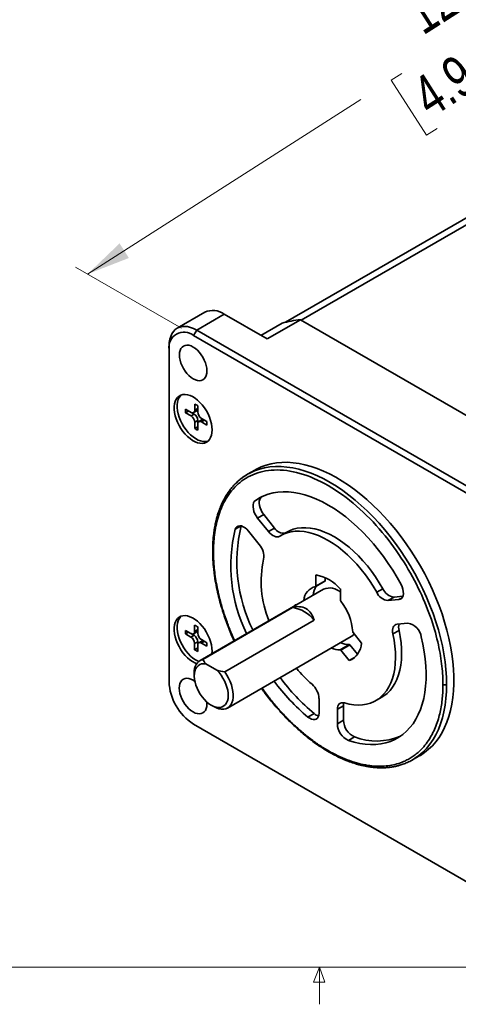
# Model space of a CAD drawing. Header units: millimetres. Extents: x 11 to 421, y 5 to 275.
# Tile 13 of 20: x 199 to 224, y 8 to 65. Entities that reach past the tile are written whole.
import ezdxf

# ---------------------------------------------------------------- set-up
doc = ezdxf.new("R2010")
doc.units = ezdxf.units.MM
doc.styles.add('SLDTEXTSTYLE0', font='TXT', dxfattribs={"width": 0.75})
doc.dimstyles.new('SLDDIMSTYLE5', dxfattribs={"dimtxt": 2.38125, "dimasz": 3, "dimexe": 0, "dimexo": 0.0625, "dimgap": 0.595313, "dimtad": 0, "dimdec": 0, "dimlfac": 2, "dimrnd": 1e-09, "dimzin": 12, "dimdsep": 46, "dimtxsty": 'SLDTEXTSTYLE0', "dimsah": 1, "dimcen": 0.09, "dimadec": 0, "dimazin": 3, "dimtfac": 1, "dimtdec": 0, "dimtofl": 0, "dimtmove": 0, "dimatfit": 3, "dimfxl": 1, "dimfrac": 2, "dimtolj": 1, "dimtzin": 12, "dimarcsym": 0})

# ---------------------------------------------------------------- blocks, each defined once
blk = doc.blocks.new('_D_9')
at = {"color": 7, "linetype": 'Continuous', "lineweight": 0}
for p, q in [((254.543, 73.907), (246.197, 78.728)), ((246.904, 78.319), (231.21, 68.295)), ((228.842, 66.783), (229.452, 67.173)), ((229.452, 67.173), (231.489, 63.984)), ((231.489, 63.984), (230.878, 63.594)), ((220.688, 61.575), (220.078, 61.186)), ((220.078, 61.186), (222.114, 57.997)), ((202.533, 49.98), (218.32, 60.063)), ((222.114, 57.997), (222.725, 58.387)), ((207.952, 46.85), (201.826, 50.388))]:
    blk.add_line(p, q, dxfattribs=at)
at = {"color": 7, "linetype": 'Continuous', "lineweight": 18}
for points in [[(246.904, 78.319), (244.517, 77.388), (245.055, 76.545)], [(202.533, 49.98), (204.92, 50.911), (204.382, 51.754)]]:
    blk.add_solid(points, dxfattribs=at)
at = {"color": 7, "linetype": 'Continuous', "lineweight": 18, "char_height": 2.3813, "attachment_point": 1, "rotation": 32.5656, "style": 'SLDTEXTSTYLE0'}
for s, insert in [('126', (220.629, 65.753)), ('4.9479', (221.072, 60.974))]:
    blk.add_mtext(s, dxfattribs=dict(at, insert=insert))

msp = doc.modelspace()

# ---------------------------------------------------------------- linework, layer by layer
at = {"color": 7, "linetype": 'Continuous', "lineweight": 35}
for p, q in [((233.036, 58.207), (213.966, 47.198)), ((234.071, 58.405), (214.873, 47.322)), ((230.72, 56.871), (213.962, 47.197)), ((209.301, 47.777), (207.71, 46.859)), ((208.836, 46.747), (210.427, 47.666)), ((210.427, 47.666), (212.901, 46.236)), ((212.901, 46.236), (214.828, 47.348)), ((214.828, 47.348), (226.495, 40.609)), ((208.659, 46.441), (208.836, 46.747)), ((208.836, 46.747), (225.453, 37.148)), ((213.767, 47.145), (212.548, 46.441)), ((225.276, 36.842), (208.659, 46.441)), ((207.239, 26.644), (207.244, 45.829)), ((207.244, 45.625), (207.239, 26.44)), ((207.244, 45.625), (207.244, 45.829)), ((208.197, 42.176), (208.509, 41.996)), ((208.721, 42.118), (208.721, 42.478)), ((208.721, 42.118), (208.898, 42.22)), ((208.898, 42.376), (208.898, 42.016)), ((208.898, 42.22), (208.898, 42.376)), ((208.197, 41.972), (208.374, 42.074)), ((208.509, 41.792), (208.197, 41.972)), ((208.509, 41.792), (208.686, 41.894)), ((208.686, 41.894), (208.512, 41.994)), ((208.659, 41.981), (208.836, 42.083)), ((208.898, 41.526), (208.721, 41.424)), ((208.898, 41.166), (208.898, 41.526)), ((209.137, 41.562), (208.96, 41.459)), ((209.11, 41.649), (209.422, 41.469)), ((208.721, 41.064), (208.721, 41.424)), ((208.721, 41.064), (208.898, 41.166)), ((208.898, 41.322), (208.898, 40.962)), ((209.422, 41.264), (209.11, 41.445)), ((212.202, 38.665), (211.778, 38.42)), ((212.581, 37.11), (212.227, 36.906)), ((212.581, 37.11), (212.615, 37.134)), ((212.356, 35.892), (212.71, 36.096)), ((212.984, 35.11), (212.356, 35.892)), ((213.338, 35.314), (212.71, 36.096)), ((212.984, 35.11), (213.338, 35.314)), ((211.826, 35.137), (212.454, 34.356)), ((214.038, 35.077), (213.684, 34.873)), ((215.727, 31.956), (215.727, 32.61)), ((216.257, 32.262), (216.257, 32.448)), ((215.717, 31.933), (216.247, 32.239)), ((215.727, 31.956), (216.257, 32.262)), ((216.17, 31.791), (209.029, 27.668)), ((217.141, 31.793), (217.141, 31.139)), ((219.591, 31.808), (219.238, 31.604)), ((219.885, 31.124), (220.238, 31.328)), ((220.238, 31.328), (220.749, 31.373)), ((214.363, 30.715), (209.191, 27.729)), ((214.511, 30.882), (214.611, 30.89)), ((214.517, 30.837), (214.511, 30.882)), ((220.513, 31.18), (219.885, 31.124)), ((208.718, 29.341), (208.718, 29.702)), ((208.894, 29.599), (208.894, 29.239)), ((208.894, 29.444), (208.894, 29.599)), ((210.454, 27), (215.626, 29.986)), ((220.415, 29.757), (221.043, 29.813)), ((208.193, 29.195), (208.37, 29.297)), ((208.505, 29.015), (208.193, 29.195)), ((208.194, 29.399), (208.505, 29.219)), ((208.505, 29.015), (208.682, 29.117)), ((208.682, 29.117), (208.509, 29.217)), ((208.655, 29.204), (208.832, 29.306)), ((208.718, 29.341), (208.894, 29.444)), ((210.616, 24.918), (217.758, 29.041)), ((217.866, 29.271), (218.356, 28.661)), ((220.17, 29.198), (220.524, 29.402)), ((208.894, 28.75), (208.717, 28.648)), ((208.717, 28.287), (208.717, 28.648)), ((208.894, 28.389), (208.894, 28.75)), ((208.894, 28.545), (208.894, 28.185)), ((209.133, 28.785), (208.956, 28.683)), ((209.106, 28.872), (209.418, 28.692)), ((209.418, 28.488), (209.106, 28.668)), ((217.123, 28.286), (217.653, 28.592)), ((217.158, 28.266), (217.688, 28.572)), ((217.688, 28.572), (218.126, 28.027)), ((208.717, 28.287), (208.894, 28.389)), ((209.725, 28.208), (209.718, 28.066)), ((217.648, 27.655), (217.158, 28.266)), ((209.999, 27.099), (209.363, 27.467)), ((217.952, 27.83), (217.648, 27.655)), ((208.7, 26.941), (208.7, 26.778)), ((207.239, 26.44), (207.239, 26.644)), ((209.424, 25.149), (209.417, 25.273)), ((209.681, 25.079), (209.822, 24.997)), ((215.902, 25.463), (215.902, 24.625)), ((216.963, 24.85), (217.316, 25.054)), ((217.316, 25.054), (217.316, 24.217)), ((219.184, 25.347), (219.537, 25.551)), ((215.262, 24.396), (215.615, 24.6)), ((216.962, 24.013), (216.963, 24.85)), ((208.652, 23.99), (225.27, 14.391)), ((217.316, 24.217), (216.962, 24.013)), ((217.602, 23.044), (217.956, 23.248)), ((221.275, 21.908), (221.302, 21.922)), ((221.277, 21.908), (221.302, 21.922)), ((221.302, 21.922), (221.726, 22.167))]:
    msp.add_line(p, q, dxfattribs=at)
at = {"color": 8, "linetype": 'Continuous', "lineweight": 35}
for p, q in [((212.548, 46.441), (213.768, 47.145)), ((209.287, 41.547), (209.11, 41.445)), ((211.056, 35.241), (211.396, 35.437)), ((220.707, 31.292), (220.513, 31.18)), ((209.283, 28.77), (209.106, 28.668))]:
    msp.add_line(p, q, dxfattribs=at)
at = {"color": 7, "linetype": 'Continuous', "lineweight": 18}
for p, q in [((415.957, 9.959), (15.907, 9.959)), ((215.589, 9.081), (215.925, 9.959)), ((215.925, 9.959), (215.925, 7.805)), ((215.925, 9.959), (216.244, 9.081)), ((216.244, 9.081), (215.589, 9.081))]:
    msp.add_line(p, q, dxfattribs=at)
at = {"color": 7, "linetype": 'Continuous', "lineweight": 35, "flags": 128}
for points in [[(207.244, 45.829), (207.254, 46.029), (207.284, 46.215), (207.333, 46.385), (207.402, 46.535), (207.488, 46.666), (207.591, 46.774), (207.71, 46.859), (207.843, 46.92), (207.989, 46.955), (208.145, 46.964), (208.31, 46.948), (208.481, 46.906), (208.657, 46.839), (208.836, 46.747)], [(213.767, 47.145), (213.767, 47.145), (213.768, 47.145), (213.768, 47.145)], [(209.429, 44.392), (209.419, 44.541), (209.39, 44.698), (209.342, 44.859), (209.277, 45.019), (209.196, 45.176), (209.101, 45.324), (208.995, 45.461), (208.88, 45.583), (208.758, 45.686), (208.634, 45.77), (208.509, 45.83), (208.388, 45.867), (208.273, 45.878), (208.166, 45.864), (208.071, 45.826), (207.99, 45.763), (207.925, 45.678), (207.877, 45.572), (207.848, 45.449), (207.838, 45.311), (207.848, 45.161), (207.877, 45.004), (207.925, 44.844), (207.99, 44.683), (208.071, 44.527), (208.166, 44.378), (208.272, 44.241), (208.387, 44.12), (208.509, 44.016), (208.633, 43.933), (208.758, 43.872), (208.879, 43.836), (208.994, 43.824), (209.101, 43.838), (209.196, 43.877), (209.277, 43.94), (209.342, 44.025), (209.39, 44.13), (209.419, 44.254), (209.429, 44.392)], [(209.729, 40.985), (209.719, 40.822), (209.69, 40.673), (209.642, 40.541), (209.575, 40.429), (209.493, 40.337), (209.394, 40.268), (209.282, 40.224), (209.159, 40.204), (209.026, 40.21), (208.886, 40.24), (208.742, 40.296), (208.596, 40.375), (208.45, 40.476), (208.308, 40.597), (208.171, 40.737), (208.043, 40.892), (207.925, 41.061), (207.82, 41.239), (207.729, 41.424), (207.654, 41.613), (207.597, 41.801), (207.558, 41.987), (207.539, 42.165), (207.539, 42.334), (207.559, 42.491), (207.597, 42.631), (207.655, 42.754), (207.729, 42.856), (207.82, 42.937), (207.925, 42.993), (208.043, 43.025), (208.172, 43.033), (208.308, 43.014), (208.451, 42.971), (208.596, 42.904), (208.743, 42.814), (208.887, 42.702), (209.027, 42.572), (209.16, 42.424), (209.283, 42.261), (209.395, 42.088), (209.493, 41.906), (209.576, 41.718), (209.642, 41.529), (209.69, 41.342), (209.719, 41.159), (209.729, 40.985)], [(209.491, 40.336), (209.459, 40.326), (209.336, 40.306), (209.203, 40.312), (209.063, 40.343), (208.919, 40.398), (208.772, 40.477), (208.627, 40.578), (208.484, 40.699), (208.348, 40.839), (208.219, 40.994), (208.101, 41.163), (207.996, 41.341), (207.906, 41.526), (207.831, 41.715), (207.774, 41.903), (207.735, 42.089), (207.716, 42.267), (207.716, 42.436), (207.735, 42.593), (207.774, 42.733), (207.831, 42.856), (207.906, 42.958), (207.951, 43.003)], [(212.202, 38.665), (212.3, 38.719), (212.568, 38.846), (212.848, 38.948), (213.14, 39.026), (213.443, 39.079), (213.756, 39.107), (214.079, 39.109), (214.41, 39.087), (214.748, 39.04), (215.092, 38.968), (215.442, 38.871), (215.797, 38.75), (216.154, 38.605), (216.514, 38.436), (216.876, 38.244), (217.237, 38.029), (217.598, 37.793), (217.957, 37.535), (218.313, 37.257), (218.666, 36.959), (219.013, 36.642), (219.354, 36.307), (219.689, 35.956), (220.016, 35.588), (220.334, 35.205), (220.642, 34.809), (220.939, 34.4), (221.225, 33.979), (221.499, 33.548), (221.76, 33.108), (222.007, 32.661), (222.239, 32.206), (222.456, 31.747), (222.658, 31.284), (222.843, 30.818), (223.011, 30.351), (223.161, 29.885), (223.294, 29.42), (223.408, 28.957), (223.504, 28.499), (223.581, 28.047), (223.639, 27.601), (223.678, 27.164), (223.697, 26.736), (223.697, 26.318), (223.677, 25.912), (223.638, 25.52), (223.58, 25.141), (223.503, 24.777), (223.407, 24.43), (223.292, 24.1), (223.159, 23.789), (223.009, 23.496), (222.841, 23.223), (222.655, 22.972), (222.454, 22.741), (222.237, 22.533), (222.004, 22.347), (221.757, 22.185), (221.726, 22.167)], [(212.227, 36.906), (212.461, 37.054), (212.709, 37.177), (212.971, 37.274), (213.245, 37.346), (213.531, 37.392), (213.827, 37.412), (214.132, 37.406), (214.445, 37.373), (214.766, 37.315), (215.093, 37.23), (215.424, 37.12), (215.759, 36.985), (216.097, 36.825), (216.436, 36.641), (216.774, 36.434), (217.112, 36.204), (217.447, 35.952), (217.778, 35.679), (218.105, 35.386), (218.425, 35.074), (218.739, 34.744), (219.044, 34.398), (219.34, 34.037), (219.625, 33.661), (219.899, 33.272), (220.161, 32.872), (220.409, 32.463), (220.643, 32.044)], [(212.71, 36.096), (212.625, 36.215), (212.553, 36.345), (212.498, 36.479), (212.462, 36.614), (212.446, 36.743), (212.45, 36.861), (212.475, 36.964), (212.519, 37.048), (212.581, 37.11)], [(212.356, 35.892), (212.271, 36.011), (212.2, 36.141), (212.145, 36.275), (212.109, 36.41), (212.092, 36.539), (212.096, 36.657), (212.121, 36.76), (212.165, 36.844), (212.227, 36.906)], [(211.056, 35.241), (211.098, 35.328), (211.158, 35.392), (211.234, 35.431), (211.323, 35.445), (211.42, 35.432), (211.524, 35.392), (211.628, 35.328), (211.73, 35.242), (211.826, 35.137)], [(214.038, 35.077), (214.19, 35.156), (214.408, 35.24), (214.64, 35.298), (214.882, 35.329), (215.135, 35.333), (215.397, 35.311), (215.666, 35.261), (215.942, 35.186), (216.221, 35.084), (216.504, 34.956), (216.789, 34.804), (217.073, 34.628), (217.356, 34.429), (217.635, 34.207), (217.911, 33.965), (218.18, 33.703), (218.441, 33.424), (218.694, 33.127), (218.937, 32.816), (219.168, 32.491), (219.387, 32.154), (219.591, 31.808)], [(213.632, 34.842), (213.566, 34.813), (213.491, 34.802), (213.41, 34.811), (213.324, 34.838), (213.236, 34.883), (213.149, 34.944), (213.064, 35.021), (212.984, 35.11)], [(219.238, 31.604), (219.033, 31.95), (218.815, 32.287), (218.583, 32.611), (218.341, 32.923), (218.088, 33.22), (217.826, 33.499), (217.557, 33.761), (217.282, 34.003), (217.002, 34.225), (216.719, 34.424), (216.435, 34.6), (216.151, 34.752), (215.868, 34.88), (215.588, 34.982), (215.313, 35.057), (215.044, 35.107), (214.782, 35.129), (214.529, 35.125), (214.286, 35.094), (214.055, 35.036), (213.836, 34.952), (213.632, 34.842)], [(220.643, 32.044), (220.705, 31.911), (220.749, 31.776), (220.773, 31.645), (220.778, 31.521), (220.761, 31.411), (220.725, 31.319), (220.67, 31.248), (220.598, 31.201), (220.513, 31.18)], [(208.835, 27.479), (208.738, 27.519), (208.592, 27.598), (208.446, 27.699), (208.304, 27.82), (208.167, 27.96), (208.039, 28.115), (207.921, 28.284), (207.816, 28.462), (207.725, 28.647), (207.651, 28.836), (207.594, 29.024), (207.555, 29.21), (207.535, 29.389), (207.536, 29.558), (207.555, 29.714), (207.594, 29.855), (207.651, 29.977), (207.726, 30.08), (207.816, 30.16), (207.922, 30.216), (208.04, 30.249), (208.168, 30.256), (208.305, 30.238), (208.447, 30.194), (208.593, 30.127), (208.739, 30.037), (208.883, 29.926), (209.023, 29.795), (209.156, 29.647), (209.279, 29.485), (209.391, 29.311), (209.489, 29.129), (209.572, 28.942), (209.638, 28.753), (209.686, 28.565), (209.715, 28.383), (209.725, 28.208), (209.725, 28.208)], [(208.945, 27.608), (208.915, 27.621), (208.769, 27.7), (208.623, 27.801), (208.481, 27.922), (208.344, 28.062), (208.216, 28.217), (208.098, 28.386), (207.993, 28.564), (207.902, 28.749), (207.827, 28.938), (207.77, 29.126), (207.732, 29.312), (207.712, 29.491), (207.712, 29.66), (207.732, 29.816), (207.771, 29.957), (207.828, 30.079), (207.902, 30.182), (207.948, 30.226)], [(220.17, 29.198), (220.153, 29.307), (220.15, 29.411), (220.162, 29.504), (220.188, 29.586), (220.228, 29.654), (220.28, 29.706), (220.343, 29.741), (220.415, 29.757)], [(217.366, 25.212), (217.639, 25.144), (217.907, 25.103), (218.166, 25.089), (218.416, 25.102), (218.655, 25.141), (218.882, 25.207), (219.097, 25.3), (219.297, 25.418), (219.482, 25.561), (219.65, 25.728), (219.801, 25.919), (219.934, 26.133), (220.049, 26.367), (220.144, 26.622), (220.219, 26.895), (220.274, 27.186), (220.309, 27.492), (220.323, 27.812), (220.316, 28.145), (220.288, 28.488), (220.239, 28.839), (220.17, 29.198)], [(221.812, 29.028), (221.908, 28.597), (221.983, 28.172), (222.039, 27.754), (222.075, 27.344), (222.09, 26.945), (222.085, 26.556), (222.06, 26.181), (222.014, 25.819), (221.949, 25.473), (221.864, 25.143), (221.759, 24.832), (221.635, 24.539), (221.493, 24.266), (221.332, 24.014), (221.154, 23.784), (220.958, 23.577), (220.747, 23.393), (220.52, 23.234), (220.279, 23.099), (220.023, 22.989), (219.755, 22.905), (219.475, 22.846), (219.184, 22.814), (218.883, 22.808), (218.573, 22.828), (218.256, 22.874), (217.932, 22.946), (217.602, 23.044)], [(217.927, 29.194), (217.854, 29.113), (217.758, 29.041)], [(220.524, 29.402), (220.593, 29.043), (220.641, 28.692), (220.669, 28.349), (220.676, 28.016), (220.662, 27.696), (220.628, 27.39), (220.573, 27.099), (220.498, 26.826), (220.402, 26.571), (220.288, 26.337), (220.155, 26.123), (220.004, 25.932), (219.835, 25.765), (219.65, 25.622), (219.537, 25.551)], [(209.363, 27.467), (209.236, 27.478), (209.118, 27.464), (209.011, 27.426), (208.917, 27.364), (208.838, 27.278), (208.776, 27.172), (208.732, 27.047), (208.706, 26.906), (208.7, 26.75), (208.713, 26.584), (208.745, 26.411), (208.796, 26.234), (208.864, 26.056), (208.948, 25.882), (209.046, 25.714), (209.158, 25.555), (209.279, 25.41), (209.408, 25.28), (209.543, 25.169), (209.681, 25.079), (209.818, 25.011), (209.953, 24.966), (210.082, 24.946), (210.204, 24.951), (210.315, 24.981), (210.413, 25.035), (210.498, 25.112), (210.566, 25.211), (210.616, 25.33), (210.649, 25.466), (210.662, 25.617), (210.655, 25.78), (210.63, 25.951), (210.586, 26.127), (210.524, 26.305), (210.445, 26.481), (210.351, 26.652), (210.244, 26.814), (210.126, 26.964), (209.999, 27.099)], [(209.822, 24.997), (209.972, 24.922), (210.119, 24.872), (210.261, 24.847), (210.395, 24.848), (210.519, 24.874), (210.63, 24.927), (210.727, 25.003), (210.807, 25.103), (210.871, 25.224), (210.915, 25.364), (210.939, 25.521), (210.944, 25.692), (210.929, 25.873), (210.894, 26.062), (210.839, 26.255), (210.767, 26.449), (210.677, 26.64), (210.572, 26.825), (210.454, 27)], [(208.735, 26.457), (208.628, 26.527), (208.504, 26.587), (208.383, 26.624), (208.267, 26.635), (208.161, 26.622), (208.066, 26.583), (207.985, 26.52), (207.92, 26.435), (207.872, 26.329), (207.843, 26.206), (207.833, 26.068), (207.842, 25.919), (207.872, 25.762), (207.919, 25.601), (207.984, 25.44), (208.066, 25.284), (208.16, 25.135), (208.267, 24.999), (208.382, 24.877), (208.503, 24.773), (208.628, 24.69), (208.752, 24.629), (208.874, 24.593), (208.989, 24.581), (209.096, 24.595), (209.191, 24.634), (209.272, 24.697), (209.337, 24.782), (209.385, 24.888), (209.414, 25.011), (209.424, 25.149), (209.424, 25.149)], [(216.963, 24.85), (216.97, 24.947), (216.992, 25.033), (217.027, 25.105), (217.076, 25.162), (217.135, 25.202), (217.205, 25.224), (217.283, 25.227), (217.366, 25.212)], [(217.316, 25.054), (217.324, 25.151), (217.339, 25.219)], [(215.902, 24.625), (215.891, 24.511), (215.861, 24.413), (215.811, 24.335), (215.744, 24.281), (215.663, 24.252), (215.57, 24.249), (215.47, 24.273), (215.366, 24.323), (215.262, 24.396)]]:
    msp.add_lwpolyline(points, dxfattribs=at)
at = {"color": 8, "linetype": 'Continuous', "lineweight": 35, "flags": 128}
for points in [[(223.275, 26.28), (223.265, 26.707), (223.236, 27.144), (223.187, 27.59), (223.118, 28.043), (223.03, 28.503), (222.923, 28.967), (222.797, 29.435), (222.653, 29.905), (222.491, 30.376), (222.312, 30.847), (222.116, 31.315), (221.903, 31.78), (221.675, 32.24), (221.431, 32.694), (221.173, 33.141), (220.902, 33.579), (220.618, 34.007), (220.321, 34.424), (220.014, 34.828), (219.697, 35.219), (219.37, 35.595), (219.035, 35.955), (218.692, 36.298), (218.344, 36.623), (217.99, 36.929), (217.632, 37.216), (217.27, 37.481), (216.907, 37.725), (216.542, 37.947), (216.177, 38.147), (215.814, 38.322), (215.452, 38.474), (215.094, 38.602), (214.74, 38.705), (214.391, 38.783), (214.049, 38.835), (213.714, 38.862), (213.387, 38.864), (213.069, 38.84), (212.762, 38.791), (212.466, 38.716), (212.181, 38.617), (211.91, 38.492), (211.778, 38.42)], [(221.302, 21.922), (221.428, 21.999), (221.672, 22.172), (221.9, 22.368), (222.113, 22.587), (222.31, 22.828), (222.489, 23.091), (222.652, 23.375), (222.796, 23.679), (222.922, 24.001), (223.029, 24.342), (223.117, 24.7), (223.186, 25.074), (223.235, 25.463), (223.265, 25.865), (223.275, 26.28)]]:
    msp.add_lwpolyline(points, dxfattribs=at)
at = {"color": 7, "linetype": 'Continuous', "lineweight": 35}
for centre, radius, start, end in [((209.77, 46.775), 1.106, 53.5898, 115.0753), ((215.437, 41.315), 6.064, 95.7602, 105.9788), ((208.109, 45.76), 0.875, 51.1153, 188.8323), ((209.013, 42.074), 0.823, 172.8573, 187.1111), ((208.592, 42.097), 0.131, 230.7651, 9.1824), ((208.401, 41.72), 0.823, 52.8634, 67.1104), ((208.748, 42.206), 0.151, 305.684, 5.6038), ((208.26, 41.403), 0.461, 2.5949, 57.384), ((208.437, 41.506), 0.461, 2.5949, 57.384), ((209.358, 42.037), 0.461, 182.5949, 237.384), ((209.199, 41.427), 0.148, 53.6871, 114.978), ((209.218, 41.72), 0.823, 232.8634, 247.1104), ((209.027, 41.343), 0.131, 50.7651, 189.1824), ((208.606, 41.367), 0.823, 352.8573, 7.1111), ((213.38, 35.647), 3.203, 120.017, 129.1763), ((220.088, 33.356), 8.927, 166.533, 206.1258), ((213.841, 35.595), 0.576, 209.1772, 281.6132), ((219.726, 33.15), 8.918, 166.437, 206.1355), ((211.692, 33.679), 1.019, 350.7194, 41.6431), ((218.575, 32.238), 6.014, 167.7456, 202.2075), ((215.226, 30.109), 2.55, 41.3124, 78.6614), ((215.859, 31.116), 0.828, 100.4155, 178.8166), ((216.637, 31.339), 1.08, 145.5175, 174.6587), ((215.705, 31.952), 0.0221, 281.9122, 9.0646), ((216.503, 30.938), 0.915, 45.7396, 111.298), ((216.234, 32.259), 0.0239, 304.0197, 7.268), ((219.975, 31.922), 0.804, 203.3666, 263.5476), ((220.329, 32.126), 0.804, 203.3666, 263.5476), ((214.151, 28.889), 1.838, 36.6159, 83.3578), ((217.218, 31.142), 0.0766, 182.5972, 219.3019), ((214.775, 29.147), 3.078, 3.1507, 39.2386), ((208.398, 28.943), 0.823, 52.8634, 67.1104), ((221.166, 29.57), 0.664, 162.7002, 194.6519), ((220.874, 28.878), 0.95, 9.0928, 79.7561), ((209.01, 29.297), 0.823, 172.8573, 187.1111), ((208.588, 29.321), 0.131, 230.7651, 9.1824), ((208.257, 28.627), 0.461, 2.5949, 57.384), ((208.434, 28.729), 0.461, 2.5949, 57.384), ((208.744, 29.429), 0.151, 305.684, 5.6038), ((209.355, 29.26), 0.461, 182.5949, 237.384), ((217.925, 29.32), 0.0771, 183.1783, 219.7001), ((209.023, 28.566), 0.131, 50.7651, 189.1824), ((209.196, 28.651), 0.148, 53.6871, 114.978), ((208.602, 28.59), 0.823, 352.8573, 7.1111), ((217.608, 29.703), 1.111, 245.6548, 272.3629), ((217.198, 28.723), 1.159, 292.8429, 356.9), ((217.65, 28.546), 0.0462, 33.6308, 85.6439), ((209.214, 28.944), 0.823, 232.8634, 247.1104), ((217.077, 29.396), 1.111, 245.6548, 272.3629), ((217.12, 28.24), 0.0462, 33.6309, 85.6439), ((209.426, 27.036), 0.732, 108.7124, 187.4146), ((220.764, 32.346), 8.024, 219.7491, 228.9985), ((210.301, 26.574), 3.065, 182.5097, 237.4693), ((222.947, 33.593), 11.985, 216.4534, 230.1166), ((223.3, 33.797), 11.985, 216.4534, 230.1166), ((214.728, 25.403), 1.175, 2.923, 49.0117), ((216.039, 25.083), 0.643, 228.7572, 255.5977), ((218.062, 24.043), 1.1, 181.584, 245.3057), ((218.415, 24.247), 1.1, 181.584, 245.3057), ((219.229, 26.542), 3.531, 248.872, 292.9599)]:
    msp.add_arc(centre, radius, start, end, dxfattribs=at)
for points, knots in [([(209.805, 33.939), (209.805, 34.258), (209.822, 34.587), (209.905, 35.255), (209.971, 35.594), (210.169, 36.264), (210.302, 36.594), (210.65, 37.218), (210.866, 37.511), (211.397, 38.021), (211.711, 38.238), (212.441, 38.551), (212.857, 38.648), (213.775, 38.683), (214.277, 38.621), (215.331, 38.321), (215.883, 38.083), (216.988, 37.445), (217.54, 37.045), (218.595, 36.127), (219.097, 35.609), (220.014, 34.514), (220.429, 33.937), (221.159, 32.78), (221.473, 32.2), (222.003, 31.077), (222.219, 30.535), (222.567, 29.509), (222.699, 29.026), (222.897, 28.128), (222.963, 27.712), (223.046, 26.948), (223.063, 26.599), (223.063, 26.281)], [0, 0, 0, 0, 0.0625, 0.0625, 0.125, 0.125, 0.1875, 0.1875, 0.25, 0.25, 0.3125, 0.3125, 0.375, 0.375, 0.4375, 0.4375, 0.5, 0.5, 0.5625, 0.5625, 0.625, 0.625, 0.6875, 0.6875, 0.75, 0.75, 0.8125, 0.8125, 0.875, 0.875, 0.9375, 0.9375, 1, 1, 1, 1]), ([(211.778, 38.42), (211.685, 38.363), (211.513, 38.257), (211.293, 38.081), (211.108, 37.913), (210.943, 37.74), (210.743, 37.5), (210.517, 37.172), (210.333, 36.825), (210.218, 36.56), (210.158, 36.408), (210.106, 36.266), (210.055, 36.11), (209.999, 35.921), (209.945, 35.706), (209.9, 35.5), (209.866, 35.314), (209.84, 35.149), (209.818, 34.986), (209.799, 34.808), (209.78, 34.593), (209.764, 34.32), (209.762, 34.113), (209.761, 34.001)], [0, 0, 0, 0, 0.070622, 0.132136, 0.186992, 0.240097, 0.291745, 0.39248, 0.495694, 0.53331, 0.565467, 0.591846, 0.620783, 0.659772, 0.703281, 0.744553, 0.775469, 0.805169, 0.833708, 0.861818, 0.89815, 0.944579, 1, 1, 1, 1]), ([(209.761, 34.001), (209.762, 33.887), (209.764, 33.678), (209.78, 33.388), (209.798, 33.153), (209.817, 32.956), (209.838, 32.775), (209.862, 32.591), (209.906, 32.294), (209.981, 31.881), (210.121, 31.26), (210.321, 30.539), (210.607, 29.725), (210.835, 29.144), (210.98, 28.841), (210.998, 28.805)], [0, 0, 0, 0, 0.070695, 0.129913, 0.176265, 0.211922, 0.247313, 0.283303, 0.319835, 0.420578, 0.521316, 0.673926, 0.826564, 0.979248, 1, 1, 1, 1]), ([(215.626, 29.986), (215.582, 30.132), (215.521, 30.266), (215.359, 30.5), (215.261, 30.593), (215.028, 30.728), (214.9, 30.764), (214.632, 30.78), (214.496, 30.759), (214.363, 30.715)], [0, 0, 0, 0, 0.25, 0.25, 0.5, 0.5, 0.75, 0.75, 1, 1, 1, 1]), ([(223.275, 26.28), (223.25, 26.266), (223.21, 26.255), (223.128, 26.255), (223.088, 26.266), (223.063, 26.281)], [0, 0, 0, 0, 0.5, 0.5, 1, 1, 1, 1]), ([(212.587, 26.056), (212.636, 25.986), (212.853, 25.671), (213.273, 25.15), (213.842, 24.501), (214.44, 23.904), (215.061, 23.355), (215.617, 22.929), (216.094, 22.608), (216.465, 22.382), (216.821, 22.188), (217.189, 22.009), (217.559, 21.853), (217.909, 21.73), (218.209, 21.641), (218.498, 21.571), (218.798, 21.515), (219.113, 21.477), (219.411, 21.461), (219.674, 21.464), (219.896, 21.48), (220.108, 21.506), (220.315, 21.544), (220.531, 21.597), (220.762, 21.67), (221.017, 21.77), (221.188, 21.861), (221.275, 21.908)], [0, 0, 0, 0, 0.019545, 0.086984, 0.154467, 0.221988, 0.28998, 0.3595, 0.401506, 0.442373, 0.477822, 0.514546, 0.5597, 0.596076, 0.627456, 0.657576, 0.691029, 0.726794, 0.763829, 0.793826, 0.819818, 0.843862, 0.872191, 0.897688, 0.927755, 0.963229, 1, 1, 1, 1])]:
    msp.add_open_spline(points, degree=3, knots=knots, dxfattribs=at)
at = {"color": 8, "linetype": 'Continuous', "lineweight": 35}
msp.add_open_spline([(209.805, 33.939), (209.78, 33.954), (209.761, 33.977), (209.761, 34.001)], degree=3, dxfattribs=at)
for points, knots in [([(211.023, 28.819), (210.962, 28.954), (210.803, 29.303), (210.588, 29.862), (210.377, 30.477), (210.205, 31.069), (210.07, 31.623), (209.965, 32.149), (209.89, 32.636), (209.84, 33.096), (209.81, 33.528), (209.806, 33.802), (209.805, 33.939)], [0, 0, 0, 0, 0.077776, 0.201069, 0.318127, 0.428413, 0.538799, 0.636776, 0.734636, 0.82693, 0.913428, 1, 1, 1, 1]), ([(223.063, 26.281), (223.061, 26.146), (223.057, 25.876), (223.027, 25.478), (222.977, 25.076), (222.901, 24.676), (222.797, 24.271), (222.661, 23.873), (222.488, 23.482), (222.278, 23.108), (222.028, 22.759), (221.77, 22.479), (221.522, 22.26), (221.292, 22.092), (221.049, 21.946), (220.757, 21.804), (220.408, 21.68), (219.994, 21.588), (219.55, 21.546), (219.078, 21.555), (218.58, 21.619), (218.063, 21.74), (217.528, 21.919), (216.983, 22.155), (216.432, 22.447), (215.881, 22.792), (215.335, 23.186), (214.801, 23.625), (214.283, 24.102), (213.785, 24.612), (213.314, 25.149), (212.921, 25.635), (212.696, 25.95), (212.61, 26.07)], [0, 0, 0, 0, 0.024381, 0.048733, 0.074723, 0.10228, 0.129854, 0.160946, 0.191994, 0.224952, 0.25967, 0.29443, 0.318463, 0.342426, 0.366386, 0.390409, 0.424502, 0.459219, 0.494532, 0.530908, 0.567709, 0.604904, 0.642685, 0.680624, 0.718687, 0.756763, 0.794702, 0.832471, 0.869677, 0.906478, 0.942842, 0.978167, 1, 1, 1, 1])]:
    msp.add_open_spline(points, degree=3, knots=knots, dxfattribs=at)
at = {"color": 7, "linetype": 'Continuous', "lineweight": 35}
for points in [[(209.191, 27.729), (209.235, 27.639), (209.289, 27.551), (209.363, 27.467)], [(210.454, 27), (210.297, 27.025), (210.145, 27.056), (209.999, 27.099)]]:
    msp.add_open_spline(points, degree=3, dxfattribs=at)

# ---------------------------------------------------------------- dimensions: what is measured, and where the dimension line sits
at = {"color": 7, "linetype": 'Continuous', "lineweight": 18}
dim = msp.add_linear_dim(base=(246.904, 78.319), p1=(208.659, 46.441), p2=(255.25, 73.498), angle=32.5656, dimstyle='SLDDIMSTYLE5', dxfattribs=at)
dim.commit()
dim.dimension.update_dxf_attribs({"geometry": '_D_9', "text_midpoint": (224.765, 64.179), "dimtype": 160})

doc.saveas('drawing.dxf')
